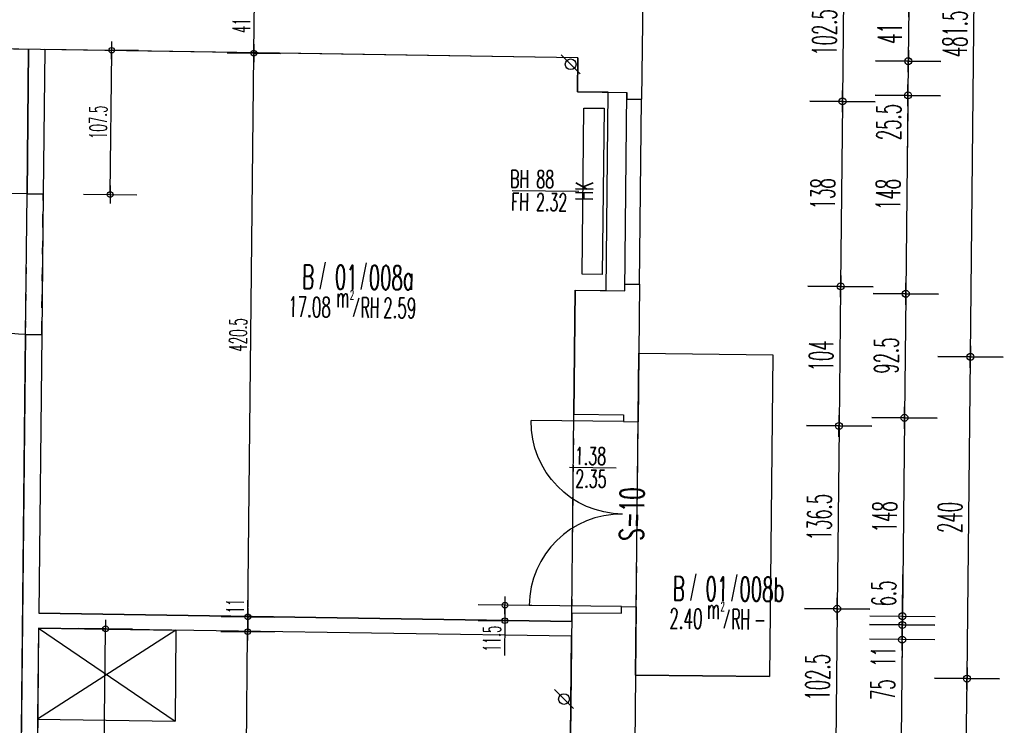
# Model space of a CAD drawing. Extents: x -14.3 to 68.8, y -3.9 to 57.4.
# Tile 33 of 46: x 43.4 to 50.7, y 28 to 33.2. Entities that reach past the tile are written whole.
import ezdxf
from ezdxf.enums import TextEntityAlignment as Align

# ---------------------------------------------------------------- set-up
doc = ezdxf.new("R2010")
doc.units = 0
doc.header["$LTSCALE"] = 0.25
doc.header["$MEASUREMENT"] = 0
doc.header["$PDMODE"] = 34
doc.header["$PDSIZE"] = 0.06
doc.linetypes.add('BOS_PUNKT', pattern=[0.18, 0, -0.18])
doc.layers.get('0').update_dxf_attribs({"color": 30, "linetype": 'CONTINUOUS'})
doc.layers.get('DEFPOINTS').update_dxf_attribs({"linetype": 'CONTINUOUS'})
for name, color, linetype in [('01ATTRMB', 7, 'CONTINUOUS'), ('01BEM-A', 7, 'CONTINUOUS'), ('01BEM-FEN', 7, 'CONTINUOUS'), ('01BEM-I', 7, 'CONTINUOUS'), ('01BEM-TUR', 7, 'CONTINUOUS'), ('01EIN-MOB', 9, 'CONTINUOUS'), ('01FEN', 4, 'CONTINUOUS'), ('01FLA-POLY1', 1, 'CONTINUOUS'), ('01TGA-HZG', 4, 'CONTINUOUS'), ('01TGA-STG', 4, 'CONTINUOUS'), ('01TUR-S', 7, 'CONTINUOUS'), ('01TXT', 7, 'CONTINUOUS'), ('01WAN', 3, 'CONTINUOUS'), ('01WAN-S', 7, 'CONTINUOUS'), ('01WAN-U', 7, 'BOS_PUNKT'), ('01WLB', 2, 'CONTINUOUS'), ('01WLB-U', 7, 'BOS_PUNKT')]:
    doc.layers.add(name, color=color, linetype=linetype)
doc.styles.add('BOS', font='romans.shx', dxfattribs={"width": 0.6})
doc.styles.add('BOS-BEM', font='romans.shx', dxfattribs={"width": 0.5})
doc.dimstyles.new('BOS-130', dxfattribs={"dimscale": 0.001, "dimtxt": 130, "dimasz": 10.666667, "dimexe": 1.8, "dimexo": 0.1, "dimgap": 30, "dimtad": 1, "dimdec": 4, "dimlfac": 100, "dimrnd": 0.5, "dimzin": 12, "dimtxsty": 'BOS-BEM', "dimblk1": 'BOS-BEM', "dimblk2": 'BOS-BEM', "dimsah": 1, "dimcen": 1.5, "dimse1": 1, "dimse2": 1, "dimclrd": 256, "dimclre": 256, "dimclrt": 256, "dimazin": 3, "dimtfac": 1, "dimtdec": 4, "dimtmove": 0, "dimatfit": 3, "dimtvp": 1.2, "dimtolj": 1, "dimtzin": 0})
doc.dimstyles.new('BOS-180', dxfattribs={"dimscale": 0.001, "dimtxt": 180, "dimasz": 13, "dimexe": 1.8, "dimexo": 0.1, "dimgap": 50, "dimtad": 1, "dimdec": 4, "dimlfac": 100, "dimrnd": 0.5, "dimzin": 12, "dimtxsty": 'BOS-BEM', "dimblk1": 'BOS-BEM', "dimblk2": 'BOS-BEM', "dimsah": 1, "dimcen": 1.5, "dimse1": 1, "dimse2": 1, "dimclrd": 256, "dimclre": 256, "dimclrt": 256, "dimazin": 3, "dimtfac": 1, "dimtdec": 4, "dimtmove": 0, "dimatfit": 3, "dimtvp": 1.2, "dimtolj": 1, "dimtzin": 0})

# ---------------------------------------------------------------- blocks, each defined once
blk = doc.blocks.new('TUR')
at = {"color": 0, "linetype": 'BYBLOCK'}
blk.add_line((0, 0), (0, 1), dxfattribs=at)
blk.add_arc((0, 0), 1, 0, 90, dxfattribs=at)
blk = doc.blocks.new('BOS-BEM')
for p, q in [((0, -18.75), (0, 18.75)), ((-6.25, 0), (6.25, 0))]:
    blk.add_line(p, q)
blk.add_circle((0, 0), 2)
blk = doc.blocks.new('*D1291')
at = {"layer": '01BEM-I'}
blk.add_line((43.9786, 26.6914), (43.9996, 28.6712), dxfattribs=at)
at = {"layer": 'DEFPOINTS', "color": 0}
for p in [(43.4997, 28.6871), (43.9997, 28.6818), (43.4785, 26.6861)]:
    blk.add_point(p, dxfattribs=at)
at = {"layer": '01BEM-I', "xscale": 0.01066666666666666, "yscale": 0.01066666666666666, "zscale": 0.01066666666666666}
for p, rotation in [((43.9997, 28.6818), 89.39336692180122), ((43.9785, 26.6808), 269.3933669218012)]:
    blk.add_blockref('BOS-BEM', p, dxfattribs=dict(at, rotation=rotation))
at = {"layer": '01BEM-I', "insert": (43.8941, 27.6823), "char_height": 0.13, "attachment_point": 5, "rotation": 89.39337, "style": 'BOS-BEM'}
blk.add_mtext('\\A1;200', dxfattribs=at)
blk = doc.blocks.new('*D1379')
at = {"layer": '01BEM-I'}
blk.add_line((44.0341, 31.9311), (44.0453, 32.9862), dxfattribs=at)
at = {"layer": 'DEFPOINTS', "color": 0}
for p in [(43.5454, 33.0022), (44.0454, 32.9969), (43.534, 31.9258)]:
    blk.add_point(p, dxfattribs=at)
at = {"layer": '01BEM-I', "xscale": 0.01066666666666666, "yscale": 0.01066666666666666, "zscale": 0.01066666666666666}
for p, rotation in [((44.0454, 32.9969), 89.39336692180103), ((44.034, 31.9205), 269.393366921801)]:
    blk.add_blockref('BOS-BEM', p, dxfattribs=dict(at, rotation=rotation))
at = {"layer": '01BEM-I', "insert": (43.9447, 32.4597), "char_height": 0.13, "attachment_point": 5, "rotation": 89.39337, "style": 'BOS-BEM'}
blk.add_mtext('\\A1;107.5', dxfattribs=at)
blk = doc.blocks.new('*D1299')
at = {"layer": '01BEM-I'}
for p, q in [((46.9816, 28.8463), (46.9806, 28.7527)), ((46.9805, 28.7421), (46.9777, 28.4826))]:
    blk.add_line(p, q, dxfattribs=at)
at = {"layer": 'DEFPOINTS', "color": 0}
for p in [(47.4817, 28.8517), (46.9805, 28.7421), (47.4805, 28.7368)]:
    blk.add_point(p, dxfattribs=at)
at = {"layer": '01BEM-I', "xscale": 0.01066666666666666, "yscale": 0.01066666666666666, "zscale": 0.01066666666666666}
for p, rotation in [((46.9817, 28.857), 89.3933669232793), ((46.9805, 28.7421), 269.3933669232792)]:
    blk.add_blockref('BOS-BEM', p, dxfattribs=dict(at, rotation=rotation))
at = {"layer": '01BEM-I', "insert": (46.8841, 28.608), "char_height": 0.13, "attachment_point": 5, "rotation": 89.39337, "style": 'BOS-BEM'}
blk.add_mtext('\\A1;11.5', dxfattribs=at)
blk = doc.blocks.new('BL_TGA-STGL')
blk.add_line((-0.0707, -0.0707), (0.0707, 0.0707))
blk.add_circle((0, 0), 0.04)
blk = doc.blocks.new('*D1382')
at = {"layer": '01BEM-A'}
blk.add_line((49.5124, 33.6275), (49.5018, 32.6285), dxfattribs=at)
at = {"layer": 'DEFPOINTS', "color": 0}
for p in [(48.0126, 33.6564), (48.0017, 32.6314), (49.5016, 32.6155)]:
    blk.add_point(p, dxfattribs=at)
at = {"layer": '01BEM-A', "xscale": 0.013, "yscale": 0.013, "zscale": 0.013}
for p, rotation in [((49.5125, 33.6405), 89.39336692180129), ((49.5016, 32.6155), 269.3933669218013)]:
    blk.add_blockref('BOS-BEM', p, dxfattribs=dict(at, rotation=rotation))
at = {"layer": '01BEM-A', "insert": (49.3671, 33.1295), "char_height": 0.18, "attachment_point": 5, "rotation": 89.39337, "style": 'BOS-BEM'}
blk.add_mtext('\\A1;102.5', dxfattribs=at)
blk = doc.blocks.new('*D1381')
at = {"layer": '01BEM-A'}
blk.add_line((49.5015, 32.6025), (49.4872, 31.2486), dxfattribs=at)
at = {"layer": 'DEFPOINTS', "color": 0}
for p in [(48.0017, 32.6314), (47.9871, 31.2515), (49.487, 31.2356)]:
    blk.add_point(p, dxfattribs=at)
at = {"layer": '01BEM-A', "xscale": 0.013, "yscale": 0.013, "zscale": 0.013}
for p, rotation in [((49.5016, 32.6155), 89.39336692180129), ((49.487, 31.2356), 269.3933669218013)]:
    blk.add_blockref('BOS-BEM', p, dxfattribs=dict(at, rotation=rotation))
at = {"layer": '01BEM-A', "insert": (49.3543, 31.927), "char_height": 0.18, "attachment_point": 5, "rotation": 89.39337, "style": 'BOS-BEM'}
blk.add_mtext('\\A1;138', dxfattribs=at)
blk = doc.blocks.new('*D1380')
at = {"layer": '01BEM-A'}
blk.add_line((49.4869, 31.2226), (49.4762, 30.2081), dxfattribs=at)
at = {"layer": 'DEFPOINTS', "color": 0}
for p in [(47.9871, 31.2515), (47.9761, 30.211), (49.476, 30.1951)]:
    blk.add_point(p, dxfattribs=at)
at = {"layer": '01BEM-A', "xscale": 0.013, "yscale": 0.013, "zscale": 0.013}
for p, rotation in [((49.487, 31.2356), 89.39336692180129), ((49.476, 30.1951), 269.3933669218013)]:
    blk.add_blockref('BOS-BEM', p, dxfattribs=dict(at, rotation=rotation))
at = {"layer": '01BEM-A', "insert": (49.3415, 30.7168), "char_height": 0.18, "attachment_point": 5, "rotation": 89.39337, "style": 'BOS-BEM'}
blk.add_mtext('\\A1;104', dxfattribs=at)
blk = doc.blocks.new('*D1120')
at = {"layer": '01BEM-A'}
blk.add_line((49.4759, 30.1821), (49.4617, 28.8437), dxfattribs=at)
at = {"layer": 'DEFPOINTS', "color": 0}
for p in [(47.9761, 30.211), (47.9617, 28.8466), (49.4616, 28.8307)]:
    blk.add_point(p, dxfattribs=at)
at = {"layer": '01BEM-A', "xscale": 0.013, "yscale": 0.013, "zscale": 0.013}
for p, rotation in [((49.476, 30.1951), 89.39336692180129), ((49.4616, 28.8307), 269.3933669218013)]:
    blk.add_blockref('BOS-BEM', p, dxfattribs=dict(at, rotation=rotation))
at = {"layer": '01BEM-A', "insert": (49.3288, 29.5144), "char_height": 0.18, "attachment_point": 5, "rotation": 89.39337, "style": 'BOS-BEM'}
blk.add_mtext('\\A1;136.5', dxfattribs=at)
blk = doc.blocks.new('*D1298')
at = {"layer": '01BEM-A'}
blk.add_line((49.4614, 28.8177), (49.4509, 27.8188), dxfattribs=at)
at = {"layer": 'DEFPOINTS', "color": 0}
for p in [(47.9617, 28.8466), (47.9508, 27.8217), (49.4507, 27.8058)]:
    blk.add_point(p, dxfattribs=at)
at = {"layer": '01BEM-A', "xscale": 0.013, "yscale": 0.013, "zscale": 0.013}
for p, rotation in [((49.4616, 28.8307), 89.39336692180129), ((49.4507, 27.8058), 269.3933669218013)]:
    blk.add_blockref('BOS-BEM', p, dxfattribs=dict(at, rotation=rotation))
at = {"layer": '01BEM-A', "insert": (49.3162, 28.3198), "char_height": 0.18, "attachment_point": 5, "rotation": 89.39337, "style": 'BOS-BEM'}
blk.add_mtext('\\A1;102.5', dxfattribs=at)
blk = doc.blocks.new('*D1308')
at = {"layer": '01BEM-A'}
blk.add_line((49.9966, 33.3127), (49.9925, 32.9287), dxfattribs=at)
at = {"layer": 'DEFPOINTS', "color": 0}
for p in [(47.5293, 33.3518), (47.525, 32.9418), (49.9923, 32.9157)]:
    blk.add_point(p, dxfattribs=at)
at = {"layer": '01BEM-A', "xscale": 0.013, "yscale": 0.013, "zscale": 0.013}
for p, rotation in [((49.9967, 33.3257), 89.39336692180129), ((49.9923, 32.9157), 269.3933669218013)]:
    blk.add_blockref('BOS-BEM', p, dxfattribs=dict(at, rotation=rotation))
at = {"layer": '01BEM-A', "insert": (49.8545, 33.1222), "char_height": 0.18, "attachment_point": 5, "rotation": 89.39337, "style": 'BOS-BEM'}
blk.add_mtext('\\A1;41', dxfattribs=at)
blk = doc.blocks.new('*D1307')
at = {"layer": '01BEM-A'}
for p, q in [((49.9922, 32.9027), (49.9898, 32.6734)), ((49.9896, 32.6604), (49.9855, 32.2731))]:
    blk.add_line(p, q, dxfattribs=at)
at = {"layer": 'DEFPOINTS', "color": 0}
for p in [(47.525, 32.9418), (47.8923, 32.6826), (49.9896, 32.6604)]:
    blk.add_point(p, dxfattribs=at)
at = {"layer": '01BEM-A', "xscale": 0.013, "yscale": 0.013, "zscale": 0.013}
for p, rotation in [((49.9923, 32.9157), 89.39336692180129), ((49.9896, 32.6604), 269.3933669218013)]:
    blk.add_blockref('BOS-BEM', p, dxfattribs=dict(at, rotation=rotation))
at = {"layer": '01BEM-A', "insert": (49.8475, 32.4617), "char_height": 0.18, "attachment_point": 5, "rotation": 89.39337, "style": 'BOS-BEM'}
blk.add_mtext('\\A1;25.5', dxfattribs=at)
blk = doc.blocks.new('*D1306')
at = {"layer": '01BEM-A'}
blk.add_line((49.9895, 32.6474), (49.9741, 31.1934), dxfattribs=at)
at = {"layer": 'DEFPOINTS', "color": 0}
for p in [(47.8923, 32.6826), (47.8766, 31.2027), (49.974, 31.1804)]:
    blk.add_point(p, dxfattribs=at)
at = {"layer": '01BEM-A', "xscale": 0.013, "yscale": 0.013, "zscale": 0.013}
for p, rotation in [((49.9896, 32.6604), 89.39336692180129), ((49.974, 31.1804), 269.3933669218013)]:
    blk.add_blockref('BOS-BEM', p, dxfattribs=dict(at, rotation=rotation))
at = {"layer": '01BEM-A', "insert": (49.8418, 31.9219), "char_height": 0.18, "attachment_point": 5, "rotation": 89.39337, "style": 'BOS-BEM'}
blk.add_mtext('\\A1;148', dxfattribs=at)
blk = doc.blocks.new('*D1305')
at = {"layer": '01BEM-A'}
blk.add_line((49.9738, 31.1674), (49.9643, 30.2685), dxfattribs=at)
at = {"layer": 'DEFPOINTS', "color": 0}
for p in [(47.8766, 31.2027), (47.8668, 30.2777), (49.9642, 30.2555)]:
    blk.add_point(p, dxfattribs=at)
at = {"layer": '01BEM-A', "xscale": 0.013, "yscale": 0.013, "zscale": 0.013}
for p, rotation in [((49.974, 31.1804), 89.39336692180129), ((49.9642, 30.2555), 269.3933669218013)]:
    blk.add_blockref('BOS-BEM', p, dxfattribs=dict(at, rotation=rotation))
at = {"layer": '01BEM-A', "insert": (49.8291, 30.7195), "char_height": 0.18, "attachment_point": 5, "rotation": 89.39337, "style": 'BOS-BEM'}
blk.add_mtext('\\A1;92.5', dxfattribs=at)
blk = doc.blocks.new('*D1119')
at = {"layer": '01BEM-A'}
blk.add_line((49.964, 30.2425), (49.9487, 28.7886), dxfattribs=at)
at = {"layer": 'DEFPOINTS', "color": 0}
for p in [(47.8668, 30.2777), (47.8511, 28.7978), (49.9485, 28.7756)]:
    blk.add_point(p, dxfattribs=at)
at = {"layer": '01BEM-A', "xscale": 0.013, "yscale": 0.013, "zscale": 0.013}
for p, rotation in [((49.9642, 30.2555), 89.39336692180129), ((49.9485, 28.7756), 269.3933669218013)]:
    blk.add_blockref('BOS-BEM', p, dxfattribs=dict(at, rotation=rotation))
at = {"layer": '01BEM-A', "insert": (49.8164, 29.517), "char_height": 0.18, "attachment_point": 5, "rotation": 89.39337, "style": 'BOS-BEM'}
blk.add_mtext('\\A1;148', dxfattribs=at)
blk = doc.blocks.new('*D1118')
at = {"layer": '01BEM-A'}
for p, q in [((49.9487, 28.7886), (49.9518, 29.0859)), ((49.9478, 28.7106), (49.9485, 28.7756)), ((49.9477, 28.6976), (49.9476, 28.6846))]:
    blk.add_line(p, q, dxfattribs=at)
at = {"layer": 'DEFPOINTS', "color": 0}
for p in [(47.8511, 28.7978), (47.4805, 28.7368), (49.9478, 28.7106)]:
    blk.add_point(p, dxfattribs=at)
at = {"layer": '01BEM-A', "xscale": 0.013, "yscale": 0.013, "zscale": 0.013}
for p, rotation in [((49.9485, 28.7756), 269.3933669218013), ((49.9478, 28.7106), 89.39336692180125)]:
    blk.add_blockref('BOS-BEM', p, dxfattribs=dict(at, rotation=rotation))
at = {"layer": '01BEM-A', "insert": (49.8103, 28.9452), "char_height": 0.18, "attachment_point": 5, "rotation": 89.39337, "style": 'BOS-BEM'}
blk.add_mtext('\\A1;6.5', dxfattribs=at)
blk = doc.blocks.new('*D1128')
at = {"layer": '01BEM-A'}
for p, q in [((49.9478, 28.7106), (49.9467, 28.6006)), ((49.948, 28.7236), (49.9481, 28.7366)), ((49.9465, 28.5876), (49.9442, 28.3675))]:
    blk.add_line(p, q, dxfattribs=at)
at = {"layer": 'DEFPOINTS', "color": 0}
for p in [(47.4805, 28.7368), (47.4793, 28.6268), (49.9467, 28.6006)]:
    blk.add_point(p, dxfattribs=at)
at = {"layer": '01BEM-A', "xscale": 0.013, "yscale": 0.013, "zscale": 0.013}
for p, rotation in [((49.9478, 28.7106), 269.3933669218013), ((49.9467, 28.6006), 89.39336692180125)]:
    blk.add_blockref('BOS-BEM', p, dxfattribs=dict(at, rotation=rotation))
at = {"layer": '01BEM-A', "insert": (49.8053, 28.4726), "char_height": 0.18, "attachment_point": 5, "rotation": 89.39337, "style": 'BOS-BEM'}
blk.add_mtext('\\A1;11', dxfattribs=at)
blk = doc.blocks.new('*D1127')
at = {"layer": '01BEM-A'}
blk.add_line((49.9465, 28.5876), (49.9389, 27.8636), dxfattribs=at)
at = {"layer": 'DEFPOINTS', "color": 0}
for p in [(47.4793, 28.6268), (47.8413, 27.8728), (49.9387, 27.8506)]:
    blk.add_point(p, dxfattribs=at)
at = {"layer": '01BEM-A', "xscale": 0.013, "yscale": 0.013, "zscale": 0.013}
for p, rotation in [((49.9467, 28.6006), 89.39336692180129), ((49.9387, 27.8506), 269.3933669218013)]:
    blk.add_blockref('BOS-BEM', p, dxfattribs=dict(at, rotation=rotation))
at = {"layer": '01BEM-A', "insert": (49.8027, 28.2271), "char_height": 0.18, "attachment_point": 5, "rotation": 89.39337, "style": 'BOS-BEM'}
blk.add_mtext('\\A1;75', dxfattribs=at)
blk = doc.blocks.new('*D1121')
at = {"layer": '01BEM-A'}
blk.add_line((50.3803, 23.5087), (50.431, 28.2974), dxfattribs=at)
at = {"layer": 'DEFPOINTS', "color": 0}
for p in [(47.9908, 28.3363), (50.4311, 28.3104), (47.9398, 23.5216)]:
    blk.add_point(p, dxfattribs=at)
at = {"layer": '01BEM-A', "xscale": 0.013, "yscale": 0.013, "zscale": 0.013}
for p, rotation in [((50.4311, 28.3104), 89.39336692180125), ((50.3801, 23.4957), 269.3933669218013)]:
    blk.add_blockref('BOS-BEM', p, dxfattribs=dict(at, rotation=rotation))
at = {"layer": '01BEM-A', "insert": (50.2656, 25.9046), "char_height": 0.18, "attachment_point": 5, "rotation": 89.39337, "style": 'BOS-BEM'}
blk.add_mtext('\\A1;481.5', dxfattribs=at)
blk = doc.blocks.new('*D1117')
at = {"layer": '01BEM-A'}
blk.add_line((50.4313, 28.3234), (50.4564, 30.6973), dxfattribs=at)
at = {"layer": 'DEFPOINTS', "color": 0}
for p in [(48.0162, 30.7362), (50.4565, 30.7103), (47.9908, 28.3363)]:
    blk.add_point(p, dxfattribs=at)
at = {"layer": '01BEM-A', "xscale": 0.013, "yscale": 0.013, "zscale": 0.013}
for p, rotation in [((50.4565, 30.7103), 89.39336692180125), ((50.4311, 28.3104), 269.3933669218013)]:
    blk.add_blockref('BOS-BEM', p, dxfattribs=dict(at, rotation=rotation))
at = {"layer": '01BEM-A', "insert": (50.3038, 29.5119), "char_height": 0.18, "attachment_point": 5, "rotation": 89.39337, "style": 'BOS-BEM'}
blk.add_mtext('\\A1;240', dxfattribs=at)
blk = doc.blocks.new('*D1304')
at = {"layer": '01BEM-A'}
blk.add_line((50.4567, 30.7233), (50.5074, 35.512), dxfattribs=at)
at = {"layer": 'DEFPOINTS', "color": 0}
for p in [(48.0672, 35.5509), (50.5075, 35.525), (48.0162, 30.7362)]:
    blk.add_point(p, dxfattribs=at)
at = {"layer": '01BEM-A', "xscale": 0.013, "yscale": 0.013, "zscale": 0.013}
for p, rotation in [((50.5075, 35.525), 89.39336692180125), ((50.4565, 30.7103), 269.3933669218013)]:
    blk.add_blockref('BOS-BEM', p, dxfattribs=dict(at, rotation=rotation))
at = {"layer": '01BEM-A', "insert": (50.342, 33.1192), "char_height": 0.18, "attachment_point": 5, "rotation": 89.39337, "style": 'BOS-BEM'}
blk.add_mtext('\\A1;481.5', dxfattribs=at)
blk = doc.blocks.new('*D772')
at = {"layer": '01BEM-A'}
blk.add_line((50.6174, -0.1365), (51.196, 54.5058), dxfattribs=at)
at = {"layer": 'DEFPOINTS', "color": 0}
for p in [(47.7738, 54.5551), (51.1961, 54.5188), (47.8307, -0.12)]:
    blk.add_point(p, dxfattribs=at)
at = {"layer": '01BEM-A', "xscale": 0.013, "yscale": 0.013, "zscale": 0.013}
for p, rotation in [((51.1961, 54.5188), 89.39336692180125), ((50.6173, -0.1495), 269.3933669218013)]:
    blk.add_blockref('BOS-BEM', p, dxfattribs=dict(at, rotation=rotation))
at = {"layer": '01BEM-A', "insert": (50.7667, 27.1861), "char_height": 0.18, "attachment_point": 5, "rotation": 89.39337, "style": 'BOS-BEM'}
blk.add_mtext('\\A1;5467', dxfattribs=at)
blk = doc.blocks.new('*D1288')
at = {"layer": '01BEM-I'}
blk.add_line((45.0077, 23.6612), (45.0605, 28.6496), dxfattribs=at)
at = {"layer": 'DEFPOINTS', "color": 0}
for p in [(45.0606, 28.6602), (45.7644, 28.6528), (45.6884, 23.6433)]:
    blk.add_point(p, dxfattribs=at)
at = {"layer": '01BEM-I', "xscale": 0.01066666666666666, "yscale": 0.01066666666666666, "zscale": 0.01066666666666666}
for p, rotation in [((45.0606, 28.6602), 89.39336692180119), ((45.0076, 23.6506), 269.3933669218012)]:
    blk.add_blockref('BOS-BEM', p, dxfattribs=dict(at, rotation=rotation))
at = {"layer": '01BEM-I', "insert": (44.9391, 26.1564), "char_height": 0.13, "attachment_point": 5, "rotation": 89.39337, "style": 'BOS-BEM'}
blk.add_mtext('\\A1;501', dxfattribs=at)
blk = doc.blocks.new('*D1287')
at = {"layer": '01BEM-I'}
for p, q in [((45.0618, 28.7702), (45.0634, 28.9183)), ((45.0607, 28.6709), (45.0617, 28.7595))]:
    blk.add_line(p, q, dxfattribs=at)
at = {"layer": 'DEFPOINTS', "color": 0}
for p in [(45.0618, 28.7702), (45.766, 28.7628), (45.7644, 28.6528)]:
    blk.add_point(p, dxfattribs=at)
at = {"layer": '01BEM-I', "xscale": 0.01066666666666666, "yscale": 0.01066666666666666, "zscale": 0.01066666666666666}
for p, rotation in [((45.0618, 28.7702), 89.39336692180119), ((45.0606, 28.6602), 269.3933669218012)]:
    blk.add_blockref('BOS-BEM', p, dxfattribs=dict(at, rotation=rotation))
at = {"layer": '01BEM-I', "insert": (44.9676, 28.8506), "char_height": 0.13, "attachment_point": 5, "rotation": 89.39337, "style": 'BOS-BEM'}
blk.add_mtext('\\A1;11', dxfattribs=at)
blk = doc.blocks.new('*D1111')
at = {"layer": '01BEM-I'}
blk.add_line((45.0619, 28.7809), (45.1062, 32.9645), dxfattribs=at)
at = {"layer": 'DEFPOINTS', "color": 0}
for p in [(45.1063, 32.9752), (45.8298, 32.9675), (45.766, 28.7628)]:
    blk.add_point(p, dxfattribs=at)
at = {"layer": '01BEM-I', "xscale": 0.01066666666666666, "yscale": 0.01066666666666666, "zscale": 0.01066666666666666}
for p, rotation in [((45.1063, 32.9752), 89.39336692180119), ((45.0618, 28.7702), 269.3933669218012)]:
    blk.add_blockref('BOS-BEM', p, dxfattribs=dict(at, rotation=rotation))
at = {"layer": '01BEM-I', "insert": (44.9891, 30.8737), "char_height": 0.13, "attachment_point": 5, "rotation": 89.39337, "style": 'BOS-BEM'}
blk.add_mtext('\\A1;420.5', dxfattribs=at)
blk = doc.blocks.new('*D1376')
at = {"layer": '01BEM-I'}
blk.add_line((45.1064, 32.9859), (45.1105, 33.3745), dxfattribs=at)
at = {"layer": 'DEFPOINTS', "color": 0}
for p in [(45.1107, 33.3852), (45.836, 33.3775), (45.8298, 32.9675)]:
    blk.add_point(p, dxfattribs=at)
at = {"layer": '01BEM-I', "xscale": 0.01066666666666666, "yscale": 0.01066666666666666, "zscale": 0.01066666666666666}
for p, rotation in [((45.1107, 33.3852), 89.39336692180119), ((45.1063, 32.9752), 269.3933669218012)]:
    blk.add_blockref('BOS-BEM', p, dxfattribs=dict(at, rotation=rotation))
at = {"layer": '01BEM-I', "insert": (45.0135, 33.1812), "char_height": 0.13, "attachment_point": 5, "rotation": 89.39337, "style": 'BOS-BEM'}
blk.add_mtext('\\A1;41', dxfattribs=at)

msp = doc.modelspace()

# ---------------------------------------------------------------- linework, layer by layer
at = {"layer": '01ATTRMB'}
for p, q in [((45.6390752, 31.415247), (45.5984643, 31.2162856)), ((45.9457897, 31.4119996), (45.9051787, 31.2130382)), ((45.8892748, 31.1470752), (45.8493137, 31.0094948)), ((48.4061097, 29.0906798), (48.3654987, 28.8917185)), ((48.7128241, 29.0874325), (48.6722132, 28.8884711)), ((48.6563092, 28.822508), (48.6163482, 28.6849276))]:
    msp.add_line(p, q, dxfattribs=at)
at = {"layer": '01BEM-FEN', "linetype": 'BYBLOCK'}
msp.add_line((47.0342344, 31.9516123), (47.5342064, 31.9463188), dxfattribs=at)
at = {"layer": '01BEM-TUR', "linetype": 'BYBLOCK'}
msp.add_line((47.4626411, 29.8869636), (47.8126215, 29.883258), dxfattribs=at)
at = {"layer": '01EIN-MOB'}
for p, q in [((43.4997155, 28.687113), (43.4925159, 28.007144)), ((44.5254367, 28.6715582), (43.4925159, 28.007144)), ((43.4997155, 28.687113), (44.5295863, 28.6714953)), ((43.4997155, 28.687113), (44.5192755, 27.9915735)), ((44.5254367, 28.6715582), (44.5192755, 27.9915735)), ((43.4894047, 28.0071912), (44.5192755, 27.9915735))]:
    msp.add_line(p, q, dxfattribs=at)
at = {"layer": '01FEN'}
msp.add_line((47.8765942, 31.2026546), (47.8922638, 32.6825717), dxfattribs=at)
at = {"layer": '01FLA-POLY1'}
for points in [[(43.4028967, 30.8771064), (43.4140136, 31.9270476), (43.4254166, 33.0040035), (43.0854521, 33.009159), (42.1255524, 33.0237156), (42.0855566, 33.0243221), (42.079204, 32.4243494), (41.9392119, 32.4258317), (41.9241443, 31.0027698), (41.9130274, 29.9528287), (41.8944992, 28.2029268), (41.8828529, 27.1029884), (41.8700419, 25.8930562), (41.8595603, 24.9031117), (41.8556429, 24.5331325), (41.8485492, 23.86317), (41.8468385, 23.7016024), (43.3266838, 23.679161), (43.347418, 25.6374001), (43.3585349, 26.6873413)], [(47.5066149, 31.206572), (47.7366021, 31.2041369), (47.7522716, 32.6840539), (47.5222845, 32.6864891), (47.5249882, 32.9418348), (43.545404, 33.002184), (43.5340069, 31.9257771), (43.52289, 30.8758359), (43.5008801, 28.7971079), (47.4804642, 28.7367587), (47.4811519, 28.8017068), (47.4811353, 28.801707), (47.4968215, 30.2816239)], [(47.9816648, 30.736516), (48.9815772, 30.7259288), (48.9561634, 28.3260634), (47.9562547, 28.3366506)], [(47.6758825, 25.4694583), (47.4458954, 25.4718934), (47.4556888, 26.3968416), (47.685676, 26.3944065), (47.7013455, 27.8743235), (47.4713584, 27.8767586), (47.4792996, 28.6267638), (43.4997155, 28.687113), (43.4785282, 26.6860708), (43.4674112, 25.6361296), (43.4466713, 23.6773415), (47.4262554, 23.6169923), (47.4302258, 23.9919764), (47.6602129, 23.9895413)]]:
    msp.add_lwpolyline(points, close=True, dxfattribs=at)
at = {"layer": '01TGA-HZG'}
for p, q in [((47.5578827, 31.3260359), (47.5710112, 32.5659664)), ((47.5710112, 32.5659664), (47.7210028, 32.5643783)), ((47.7210028, 32.5643783), (47.7078742, 31.3244478)), ((47.7078742, 31.3244478), (47.5578827, 31.3260359))]:
    msp.add_line(p, q, dxfattribs=at)
at = {"layer": '01WAN'}
for p, q in [((48.0125805, 33.6563524), (48.0017282, 32.6314098)), ((47.5249882, 32.9418348), (43.0854521, 33.009159)), ((47.5249882, 32.9418348), (47.5222845, 32.6864891)), ((47.9871174, 31.2514872), (47.9762652, 30.2265446)), ((47.5066149, 31.206572), (47.4968215, 30.2816239)), ((47.9616544, 28.846622), (47.9508021, 27.8216794)), ((47.4811519, 28.8017068), (47.4713584, 27.8767586))]:
    msp.add_line(p, q, dxfattribs=at)
for points in [[(47.5222845, 32.6864891), (47.8922638, 32.6825717), (47.8917344, 32.6325745), (48.0017282, 32.6314098)], [(47.5066149, 31.206572), (47.8765942, 31.2026546), (47.8771236, 31.2526518), (47.9871174, 31.2514872)], [(47.4968215, 30.2816239), (47.8668007, 30.2777065), (47.8662714, 30.2277093), (47.9762652, 30.2265446)], [(47.4811519, 28.8017068), (47.8511312, 28.7977894), (47.8516605, 28.8477866), (47.9616544, 28.846622)]]:
    msp.add_lwpolyline(points, dxfattribs=at)
at = {"layer": '01WAN-S'}
for p, q in [((47.7366021, 31.2041369), (47.7522716, 32.6840539)), ((47.9871174, 31.2514872), (48.0017282, 32.6314098)), ((47.9816648, 30.736516), (48.9815772, 30.7259288)), ((48.9815772, 30.7259288), (48.9561634, 28.3260634)), ((47.9562547, 28.3366506), (48.9561634, 28.3260634))]:
    msp.add_line(p, q, dxfattribs=at)
at = {"layer": '01WAN-U'}
for p, q in [((47.4811353, 28.801707), (47.4968215, 30.2816239)), ((47.9616544, 28.846622), (47.9762652, 30.2265446))]:
    msp.add_line(p, q, dxfattribs=at)
at = {"layer": '01WLB'}
for p, q in [((43.4254166, 33.0040035), (43.4140136, 31.9270476)), ((43.545404, 33.002184), (43.5340069, 31.9257771)), ((43.4140136, 31.9270476), (43.5340069, 31.9257771)), ((43.4028967, 30.8771064), (43.3585349, 26.6873413)), ((43.4028967, 30.8771064), (43.52289, 30.8758359)), ((43.52289, 30.8758359), (43.5008801, 28.7971079)), ((47.4804642, 28.7367587), (43.5008801, 28.7971079)), ((43.4997155, 28.687113), (43.4785282, 26.6860708)), ((47.4792996, 28.6267638), (43.4997155, 28.687113))]:
    msp.add_line(p, q, dxfattribs=at)
at = {"layer": '01WLB-U'}
for p, q in [((43.4028967, 30.8771064), (43.4140136, 31.9270476)), ((43.52289, 30.8758359), (43.5340069, 31.9257771))]:
    msp.add_line(p, q, dxfattribs=at)

# ---------------------------------------------------------------- block references
at = {"layer": '01TGA-STG', "rotation": 269.3933669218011}
for p in [(47.4719486, 32.8926339), (47.4221194, 28.1575818)]:
    msp.add_blockref('BL_TGA-STGL', p, dxfattribs=at)
at = {"layer": '01TUR-S'}
for p, xscale, yscale, zscale, rotation in [((43.4140136, 31.9270476), 1.049999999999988, -1.049999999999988, 1.049999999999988, 269.3933669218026), ((47.8662714, 30.2277093), 0.689999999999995, -0.689999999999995, 0.689999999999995, 269.3933669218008), ((47.8516605, 28.8477866), 0.689999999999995, 0.689999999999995, 0.689999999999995, 89.39336692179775)]:
    msp.add_blockref('TUR', p, dxfattribs=dict(at, xscale=xscale, yscale=yscale, zscale=zscale, rotation=rotation))

# ---------------------------------------------------------------- texts
at = {"layer": '01ATTRMB', "style": 'BOS'}
for s, height, width, p in [('B', 0.18, 0.55, (45.4663634, 31.2176842)), ('01', 0.18, 0.55, (45.7105166, 31.2150992)), ('008a', 0.18, 0.55, (45.9637438, 31.2124182)), ('17.08', 0.15, 0.55, (45.3625651, 31.0086867)), ('RH', 0.15, 0.5, (45.9045351, 31.0029486)), ('2.59', 0.15, 0.55, (46.0715203, 31.0011806)), ('B', 0.18, 0.55, (48.2333978, 28.8931171)), ('01', 0.18, 0.55, (48.4775511, 28.8905321)), ('008b', 0.18, 0.55, (48.7307782, 28.887851)), ('2.40', 0.15, 0.55, (48.2081666, 28.6832877)), ('RH', 0.15, 0.5, (48.6715696, 28.6783814)), ('-', 0.15, 0.55, (48.8385547, 28.6766135))]:
    msp.add_text(s, height=height, rotation=359.3934, dxfattribs=dict(at, width=width)).set_placement(p)
at = {"layer": '01ATTRMB', "style": 'BOS', "width": 0.5}
for s, height, p in [('m', 0.15, (45.8191411, 31.0788569)), ('2', 0.07, (45.8545512, 31.1379282)), ('m', 0.15, (48.5861756, 28.7542897)), ('2', 0.07, (48.6215857, 28.8133611))]:
    msp.add_text(s, height=height, rotation=359.3934, dxfattribs=at).set_placement(p, align=Align.RIGHT)
at = {"layer": '01BEM-FEN', "linetype": 'BYBLOCK', "style": 'BOS', "width": 0.6}
for s, p in [('BH', (47.018941, 31.9731117)), ('88', (47.2143605, 31.9710427)), ('FH', (47.0276126, 31.8017816)), ('2.32', (47.2125477, 31.7998236))]:
    msp.add_text(s, height=0.13, rotation=359.3934, dxfattribs=at).set_placement(p)
at = {"layer": '01BEM-TUR', "linetype": 'BYBLOCK', "style": 'BOS', "width": 0.6}
for s, p in [('1.38', (47.502277, 29.9063358)), ('2.35', (47.5060526, 29.7367049))]:
    msp.add_text(s, height=0.13, rotation=359.39336692, dxfattribs=at).set_placement(p)
at = {"layer": '01TGA-HZG', "style": 'BOS', "width": 0.6}
msp.add_text('HK', height=0.13, rotation=89.39336692, dxfattribs=at).set_placement((47.6387277, 31.9460012), align=Align.CENTER)
at = {"layer": '01TXT', "style": 'BOS', "width": 0.6}
msp.add_text('S=10', height=0.18, rotation=89.13119372, dxfattribs=at).set_placement((48.0189598, 29.5365833), align=Align.CENTER)

# ---------------------------------------------------------------- dimensions: what is measured, and where the dimension line sits
at = {"layer": '01BEM-A'}
for base, p1, p2, picture, middle in [((51.1961412, 54.5188156), (47.8306948, -0.12), (47.773833, 54.5550515), '*D772', (50.7667311, 27.1861376)), ((50.5075052, 35.525042), (48.0162077, 30.7361503), (48.0671867, 35.5508804), '*D1304', (50.3420235, 33.1191592)), ((49.5016442, 32.6155285), (48.0125805, 33.6563524), (48.0017282, 32.6314098), '*D1382', (49.3670781, 33.129482)), ((49.9923499, 32.91571), (47.5293291, 33.3518161), (47.5249882, 32.9418348), '*D1308', (49.8545282, 33.1221829)), ((49.9896462, 32.6603643), (47.5249882, 32.9418348), (47.8922638, 32.6825717), '*D1307', (49.847535, 32.4617149)), ((49.9739766, 31.1804472), (47.8922638, 32.6825717), (47.8765942, 31.2026546), '*D1306', (49.8418193, 31.921888)), ((49.4870333, 31.2356059), (48.0017282, 32.6314098), (47.9871174, 31.2514872), '*D1381', (49.3543466, 31.9270494)), ((49.4760163, 30.1950933), (47.9871174, 31.2514872), (47.9761003, 30.2109747), '*D1380', (49.3415326, 30.7168319)), ((49.9641832, 30.2554991), (47.8765942, 31.2026546), (47.8668007, 30.2777065), '*D1305', (49.8290878, 30.7194554)), ((50.4565261, 30.7103119), (47.9907976, 28.3362848), (48.0162077, 30.7361503), '*D1117', (50.3038289, 29.5118614)), ((49.9485136, 28.775582), (47.8668007, 30.2777065), (47.8511312, 28.7977894), '*D1119', (49.8163562, 29.5170228)), ((49.4615703, 28.8307407), (47.9761003, 30.2109747), (47.9616544, 28.846622), '*D1120', (49.3288011, 29.5143993)), ((49.4507181, 27.8057981), (47.9616544, 28.846622), (47.9508021, 27.8216794), '*D1298', (49.316152, 28.3197516)), ((49.9466613, 28.600639), (47.4804642, 28.7367587), (47.4792996, 28.6267638), '*D1128', (49.8052973, 28.4725571)), ((49.9387201, 27.8506339), (47.4792996, 28.6267638), (47.8413377, 27.8728413), '*D1127', (49.8026985, 28.2271187)), ((50.431116, 28.3104464), (47.9398185, 23.5215547), (47.9907976, 28.3362848), '*D1121', (50.2656343, 25.9045636))]:
    dim = msp.add_linear_dim(base=base, p1=p1, p2=p2, angle=89.39336692, dimstyle='BOS-180', dxfattribs=at)
    dim.commit()
    dim.dimension.update_dxf_attribs({"geometry": picture, "text_midpoint": middle})
dim = msp.add_linear_dim(base=(49.9478259, 28.7106339), p1=(47.8511312, 28.7977894), p2=(47.4804642, 28.7367587), angle=89.39336692, dimstyle='BOS-180', dxfattribs=at)
dim.commit()
dim.dimension.update_dxf_attribs({"geometry": '*D1118', "text_midpoint": (49.9502938, 28.9437155), "dimtype": 160})
at = {"layer": '01BEM-I'}
for base, p1, p2, picture, middle in [((45.1106585, 33.3851748), (45.829813, 32.9675416), (45.8360298, 33.3774945), '*D1376', (45.0134934, 33.1811943)), ((45.1063176, 32.9752021), (45.7660487, 28.7627573), (45.829813, 32.9675416), '*D1111', (44.9890615, 30.8737139)), ((45.0617946, 28.770214), (45.7643808, 28.65277), (45.7660487, 28.7627573), '*D1287', (44.9676402, 28.8505725)), ((45.06063, 28.6602214), (45.6884144, 23.6433461), (45.7643808, 28.65277), '*D1288', (44.9391138, 26.1563939))]:
    dim = msp.add_linear_dim(base=base, p1=p1, p2=p2, angle=89.39336692, dimstyle='BOS-130', dxfattribs=at)
    dim.commit()
    dim.dimension.update_dxf_attribs({"geometry": picture, "text_midpoint": middle})
for p1, p2, distance, picture, middle in [((43.5340069, 31.9257771), (43.545404, 33.002184), -0.5, '*D1379', (43.9446828, 32.4596926)), ((47.4816813, 28.851704), (47.4804642, 28.7367587), -0.500016, '*D1299', (46.8840515, 28.6079946)), ((43.4785282, 26.6860708), (43.4997155, 28.687113), -0.5, '*D1291', (43.8940991, 27.6823039))]:
    dim = msp.add_aligned_dim(p1=p1, p2=p2, distance=distance, dimstyle='BOS-130', dxfattribs=at)
    dim.commit()
    dim.dimension.update_dxf_attribs({"geometry": picture, "text_midpoint": middle})

doc.saveas('drawing.dxf')
